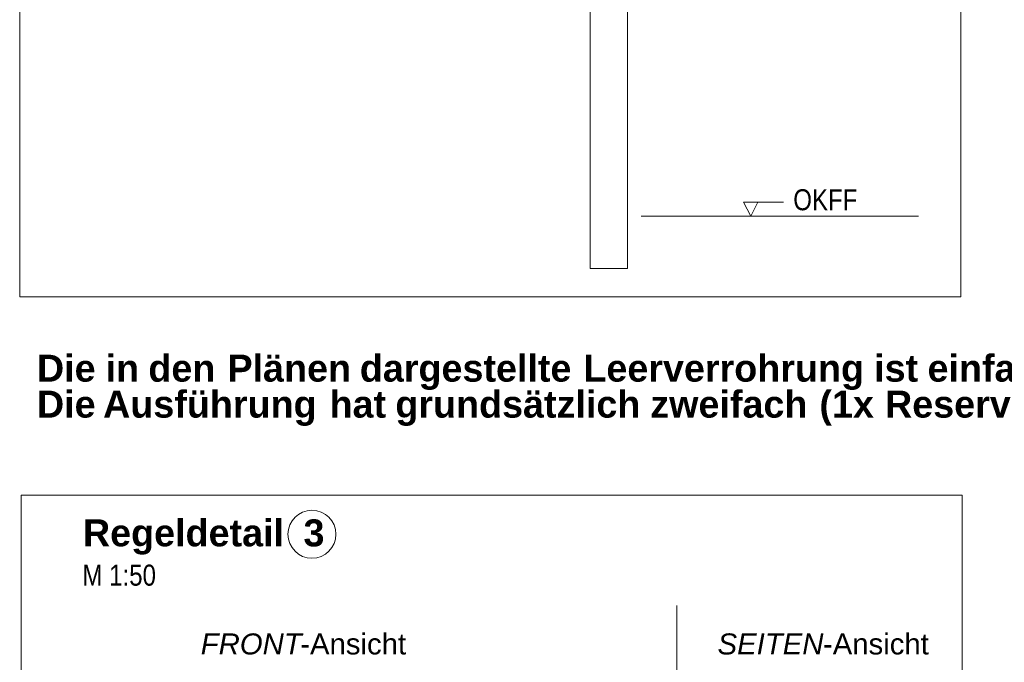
# Model space of a CAD drawing. Extents: x -620 to 300, y 62 to 1162.
# Tile 209 of 256: x 108 to 173, y 827 to 870. Entities that reach past the tile are written whole.
import ezdxf
from ezdxf.lldxf.tags import DXFTag

# ---------------------------------------------------------------- set-up
doc = ezdxf.new("R2010")
doc.units = 0
doc.layers.get('0').update_dxf_attribs({"lineweight": 13})
doc.layers.add('E_Detail_Beschriftung', color=7, linetype='Continuous', lineweight=13, true_color=0x009900)
doc.layers.add('E_Leerrohr Beschriftung', color=1, linetype='Continuous', lineweight=9, true_color=0xff0000)
doc.layers.add('E_Detail_Linie_Text_Bem', color=7, linetype='Continuous', lineweight=13)
doc.styles.get("Standard").update_dxf_attribs({"font": 'ARIALN.TTF'})
tags = doc.linetypes.add('fein_strichliert-A06G94EV8I', pattern=[4, 1, -2, 1]).pattern_tags.tags
tags[8:9] = [DXFTag(74, 4), DXFTag(75, 0), DXFTag(340, '0'), DXFTag(46, 0.0), DXFTag(50, 0.0), DXFTag(44, 0.0), DXFTag(45, 0.0)]
tags[6:7] = [DXFTag(74, 4), DXFTag(75, 0), DXFTag(340, '0'), DXFTag(46, 0.0), DXFTag(50, 0.0), DXFTag(44, 0.0), DXFTag(45, 0.0)]
tags[4:5] = [DXFTag(74, 4), DXFTag(75, 0), DXFTag(340, '0'), DXFTag(46, 0.0), DXFTag(50, 0.0), DXFTag(44, 0.0), DXFTag(45, 0.0)]

# ---------------------------------------------------------------- blocks, each defined once
blk = doc.blocks.new('Referenz-A06G94EW8I')
at = {"layer": 'E_Detail_Linie_Text_Bem', "linetype": 'fein_strichliert-A06G94EV8I', "ltscale": 0.65}
for p, q in [((107.576, 913.053), (107.576, 851.737)), ((170.345, 851.737), (170.345, 913.053)), ((107.576, 851.737), (167.319, 851.737)), ((167.319, 851.737), (170.345, 851.737))]:
    blk.add_line(p, q, dxfattribs=at)
at = {"layer": 'E_Detail_Linie_Text_Bem', "linetype": 'Continuous', "ltscale": 0.13}
for p, q in [((148.128, 902.806), (148.128, 853.626)), ((145.628, 853.626), (145.628, 881.626)), ((149.021, 857.105), (167.528, 857.105)), ((148.128, 853.626), (145.628, 853.626))]:
    blk.add_line(p, q, dxfattribs=at)
at = {"layer": 'E_Detail_Linie_Text_Bem', "color": 0, "linetype": 'Continuous', "ltscale": 0.13}
for p, q in [((156.355, 857.105), (155.846, 858.055)), ((155.846, 858.055), (158.53, 858.055)), ((156.813, 858.058), (156.355, 857.105))]:
    blk.add_line(p, q, dxfattribs=at)
at = {"layer": 'E_Detail_Beschriftung', "linetype": 'Continuous', "ltscale": 0.13, "insert": (159.176, 858.911), "char_height": 1.4, "attachment_point": 1}
blk.add_mtext('{\\fArial Narrow;OKFF}', dxfattribs=at)
at = {"layer": 'E_Detail_Beschriftung', "color": 1, "linetype": 'Continuous', "lineweight": 35, "ltscale": 0.35, "true_color": 0xff0000, "char_height": 1.8, "attachment_point": 1}
for s, insert in [('{\\fArial|b1|i0;Die}', (108.726, 847.882)), ('{\\fArial|b1|i0;in}', (113.307, 847.882)), ('{\\fArial|b1|i0;den}', (116.156, 847.882)), ('{\\fArial|b1|i0;Plänen}', (121.435, 847.882)), ('{\\fArial|b1|i0;dargestellte}', (130.264, 847.882)), ('{\\fArial|b1|i0;Leerverrohrung}', (145.174, 847.882)), ('{\\fArial|b1|i0;ist}', (164.573, 847.882)), ('{\\fArial|b1|i0;einfach}', (168.132, 847.882)), ('{\\fArial|b1|i0;Die}', (108.726, 845.484)), ('{\\fArial|b1|i0;Ausführung}', (113.138, 845.484)), ('{\\fArial|b1|i0;hat}', (128.247, 845.484)), ('{\\fArial|b1|i0;grundsätzlich}', (132.633, 845.484)), ('{\\fArial|b1|i0;zweifach}', (149.64, 845.484)), ('{\\fArial|b1|i0;(1x}', (160.921, 845.484)), ('{\\fArial|b1|i0;Reserve)}', (165.297, 845.484))]:
    blk.add_mtext(s, dxfattribs=dict(at, insert=insert))
blk = doc.blocks.new('Referenz-A06G94EY8I')
at = {"layer": 'E_Detail_Linie_Text_Bem', "linetype": 'fein_strichliert-A06G94EV8I', "ltscale": 0.65}
for p, q in [((170.444, 838.519), (107.675, 838.519)), ((107.675, 838.519), (107.675, 777.202)), ((170.444, 777.202), (170.444, 838.519)), ((151.401, 778.283), (151.401, 831.163))]:
    blk.add_line(p, q, dxfattribs=at)
at = {"layer": 'E_Leerrohr Beschriftung', "linetype": 'Continuous', "ltscale": 0.13}
blk.add_circle((127.073, 835.911), 1.6, dxfattribs=at)
at = {"layer": 'E_Detail_Beschriftung', "color": 1, "linetype": 'Continuous', "lineweight": 35, "ltscale": 0.35, "true_color": 0xff0000, "char_height": 1.8, "attachment_point": 1}
for s, insert in [('{\\fArial|b1|i0;Regeldetail}', (111.793, 836.903)), ('{\\fArial|b1|i0;3}', (126.506, 836.903))]:
    blk.add_mtext(s, dxfattribs=dict(at, insert=insert))
at = {"layer": 'E_Detail_Beschriftung', "linetype": 'Continuous', "ltscale": 0.13, "insert": (111.762, 833.882), "char_height": 1.4, "attachment_point": 1}
blk.add_mtext('{\\fArial Narrow;M 1:50}', dxfattribs=at)
at = {"layer": 'E_Detail_Beschriftung', "linetype": 'Continuous', "lineweight": -2, "ltscale": 0.25, "char_height": 1.4, "attachment_point": 1}
for s, insert in [('{\\fArial|b0|i1;FRONT}', (119.652, 829.297)), ('{\\fArial;-Ansicht}', (126.288, 829.297)), ('{\\fArial|b0|i1;SEITEN}', (154.126, 829.297)), ('{\\fArial;-Ansicht}', (161.156, 829.297))]:
    blk.add_mtext(s, dxfattribs=dict(at, insert=insert))

msp = doc.modelspace()

# ---------------------------------------------------------------- block references
at = {"color": 8, "lineweight": 25, "ltscale": 0.25, "true_color": 0x808080}
for name in ['Referenz-A06G94EW8I', 'Referenz-A06G94EY8I']:
    msp.add_blockref(name, (0, 0), dxfattribs=at)

doc.saveas('drawing.dxf')
